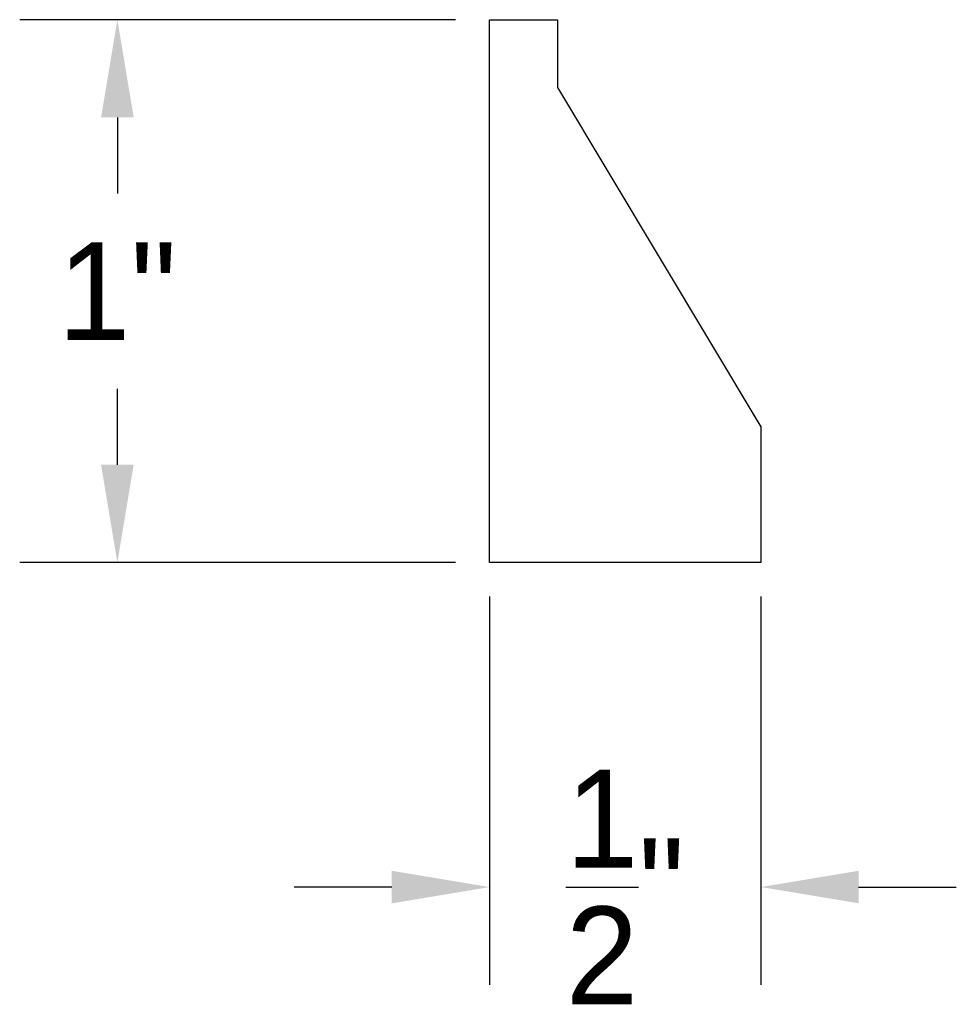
# Model space of a CAD drawing. Extents: x 0.59 to 2.32, y -0.81 to 1.
import ezdxf

# ---------------------------------------------------------------- set-up
doc = ezdxf.new("R2010")
doc.units = 0
doc.header["$MEASUREMENT"] = 0
doc.layers.get('Defpoints').update_dxf_attribs({"linetype": 'CONTINUOUS'})
doc.layers.add('PROF', color=7, linetype='CONTINUOUS')
doc.dimstyles.get("Standard").update_dxf_attribs({"dimtxt": 0.18, "dimasz": 0.18, "dimexe": 0.18, "dimexo": 0.0625, "dimgap": 0.09, "dimtad": 0, "dimtih": 1, "dimtoh": 1, "dimdec": 4, "dimzin": 0, "dimdsep": 46, "dimtxsty": 'Standard', "dimcen": 0.09, "dimadec": 0, "dimazin": 0, "dimtfac": 1, "dimtdec": 4, "dimtofl": 0, "dimtmove": 0, "dimatfit": 3, "dimfxl": 1, "dimtolj": 1, "dimtzin": 0, "dimarcsym": 0})

# ---------------------------------------------------------------- blocks, each defined once
blk = doc.blocks.new('*D0')
at = {"layer": 'Defpoints', "color": 0}
for p in [(1.4603, 0), (1.9603, 0), (1.4603, -0.598)]:
    blk.add_point(p, dxfattribs=at)
at = {"layer": 'PROF', "color": 0, "lineweight": -2}
for p, q in [((1.4603, -0.0625), (1.4603, -0.778)), ((1.9603, -0.0625), (1.9603, -0.778)), ((1.2803, -0.598), (1.1003, -0.598)), ((2.1403, -0.598), (2.3203, -0.598))]:
    blk.add_line(p, q, dxfattribs=at)
at = {"layer": 'PROF', "color": 0}
for points in [[(1.2803, -0.568), (1.2803, -0.628), (1.4603, -0.598)], [(2.1403, -0.568), (2.1403, -0.628), (1.9603, -0.598)]]:
    blk.add_solid(points, dxfattribs=at)
at = {"layer": 'PROF', "color": 0, "insert": (1.7103, -0.598), "char_height": 0.18, "attachment_point": 5}
blk.add_mtext('\\A1;{\\H1.000000x;\\S1/2;}"', dxfattribs=at)
blk = doc.blocks.new('*D1')
at = {"layer": 'Defpoints', "color": 0}
for p in [(1.4603, 1), (0.7747, 0), (1.4603, 0)]:
    blk.add_point(p, dxfattribs=at)
at = {"layer": 'PROF', "color": 0, "lineweight": -2}
for p, q in [((1.3978, 1), (0.5947, 1)), ((0.7747, 0.82), (0.7747, 0.68)), ((0.7747, 0.18), (0.7747, 0.32)), ((1.3978, 0), (0.5947, 0))]:
    blk.add_line(p, q, dxfattribs=at)
at = {"layer": 'PROF', "color": 0}
for points in [[(0.7447, 0.82), (0.8047, 0.82), (0.7747, 1)], [(0.7447, 0.18), (0.8047, 0.18), (0.7747, 0)]]:
    blk.add_solid(points, dxfattribs=at)
at = {"layer": 'PROF', "color": 0, "insert": (0.7747, 0.5), "char_height": 0.18, "attachment_point": 5}
blk.add_mtext('\\A1;1"', dxfattribs=at)

msp = doc.modelspace()

# ---------------------------------------------------------------- linework, layer by layer
at = {"layer": 'PROF'}
for p, q in [((1.460266, 0), (1.460266, 1)), ((1.460266, 1), (1.585266, 1)), ((1.585266, 1), (1.585266, 0.875)), ((1.585266, 0.875), (1.960266, 0.25)), ((1.960266, 0.25), (1.960266, 0)), ((1.960266, 0), (1.460266, 0))]:
    msp.add_line(p, q, dxfattribs=at)

# ---------------------------------------------------------------- dimensions: what is measured, and where the dimension line sits
at = {"layer": 'PROF', "color": 1}
dim = msp.add_linear_dim(base=(0.774722, 0), p1=(1.460266, 1), p2=(1.460266, 0), angle=90, dimstyle='Standard', override={"dimdec": 5, "dimlunit": 4, "dimtdec": 5, "dimtmove": 2}, dxfattribs=at)
dim.commit()
dim.dimension.update_dxf_attribs({"geometry": '*D1', "text_midpoint": (0.774722, 0.5)})
dim = msp.add_linear_dim(base=(1.460266, -0.598005), p1=(1.960266, 0), p2=(1.460266, 0), dimstyle='Standard', override={"dimdec": 5, "dimlunit": 4, "dimtdec": 5, "dimtmove": 2}, dxfattribs=at)
dim.commit()
dim.dimension.update_dxf_attribs({"geometry": '*D0', "text_midpoint": (1.710266, -0.598005)})

doc.saveas('drawing.dxf')
